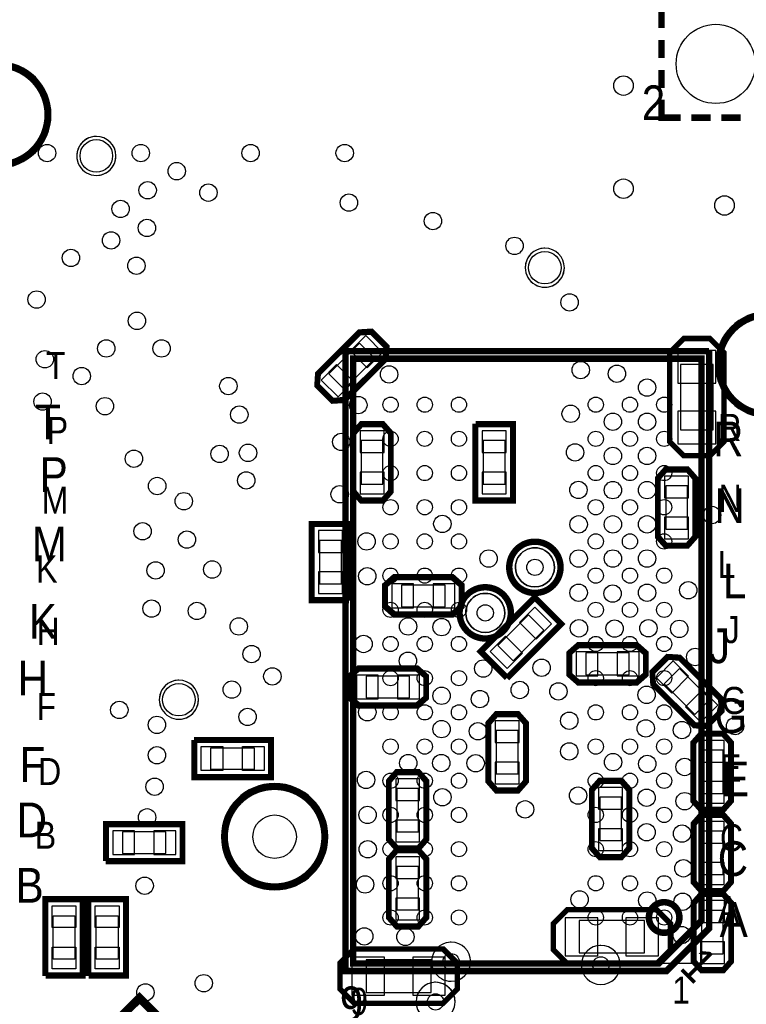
# Model space of a CAD drawing. Extents: x 6 to 156, y -6 to 136.
# Tile 18 of 32: x 65 to 82, y 101 to 124. Entities that reach past the tile are written whole.
import ezdxf

# ---------------------------------------------------------------- set-up
doc = ezdxf.new("R2010")
doc.units = 0
for name, color, linetype in [('PG_ASSEMBLY_BOTTOM', 1, 'CONTINUOUS'), ('PG_ASSEMBLY_TOP', 1, 'CONTINUOUS'), ('PG_PLACE_BOUND_BOTTOM', 152, 'CONTINUOUS'), ('PG_PLACE_BOUND_TOP', 152, 'CONTINUOUS'), ('PG_SILKSCREEN_BOTTOM', 204, 'CONTINUOUS'), ('PG_SILKSCREEN_TOP', 45, 'CONTINUOUS'), ('PIN_BOTTOM', 5, 'CONTINUOUS'), ('PIN_TOP', 1, 'CONTINUOUS'), ('VC_BOTTOM', 5, 'CONTINUOUS'), ('VC_TOP', 1, 'CONTINUOUS')]:
    doc.layers.add(name, color=color, linetype=linetype)

msp = doc.modelspace()

# ---------------------------------------------------------------- linework, layer by layer
at = {"layer": 'PG_ASSEMBLY_BOTTOM'}
for points in [[(72.318118, 115.968526), (73.252076, 116.902484), (73.487534, 116.918232), (73.80478, 116.60124), (73.79081, 116.36375), (72.856852, 115.429792), (72.623426, 115.411758), (72.300084, 115.7351)], [(80.765904, 114.121438), (80.486504, 114.400838), (80.486504, 116.483638), (80.765904, 116.763038), (80.842104, 116.839238), (81.400904, 116.839238), (81.578704, 116.661438), (81.756504, 116.483638), (81.756504, 114.400838), (81.578704, 114.223038), (81.400904, 114.045238), (80.842104, 114.045238)], [(73.145904, 113.255298), (73.145904, 114.576098), (73.301352, 114.753898), (73.749916, 114.753898), (73.907904, 114.576098), (73.907904, 113.255298), (73.755504, 113.077498), (73.298304, 113.077498)], [(76.762864, 114.753898), (76.762864, 113.077498), (76.000864, 113.077498), (76.000864, 114.753898)], [(81.030064, 113.519458), (81.030064, 112.198658), (80.874616, 112.020858), (80.426052, 112.020858), (80.268064, 112.198658), (80.268064, 113.519458), (80.420464, 113.697258), (80.877664, 113.697258)], [(72.173084, 110.743238), (72.173084, 112.419638), (72.935084, 112.419638), (72.935084, 110.743238)], [(74.065384, 111.172498), (75.386184, 111.172498), (75.563984, 111.01705), (75.563984, 110.568486), (75.386184, 110.410498), (74.065384, 110.410498), (73.887584, 110.562898), (73.887584, 111.020098)], [(76.146152, 109.488224), (77.33157, 110.673642), (77.870304, 110.134908), (76.684886, 108.94949)], [(79.694024, 108.820458), (78.373224, 108.820458), (78.195424, 108.975906), (78.195424, 109.42447), (78.373224, 109.582458), (79.694024, 109.582458), (79.871824, 109.430058), (79.871824, 108.972858)], [(80.697832, 109.290104), (81.63179, 108.356146), (81.647792, 108.120434), (81.330546, 107.803442), (81.093056, 107.817412), (80.159098, 108.75137), (80.141064, 108.984796), (80.464406, 109.307884)], [(74.555604, 108.276898), (73.234804, 108.276898), (73.057004, 108.432346), (73.057004, 108.88091), (73.234804, 109.038898), (74.555604, 109.038898), (74.733404, 108.886498), (74.733404, 108.429298)], [(77.067664, 107.791758), (77.067664, 106.470958), (76.912216, 106.293158), (76.463652, 106.293158), (76.305664, 106.470958), (76.305664, 107.791758), (76.458064, 107.969558), (76.915264, 107.969558)], [(81.863184, 107.334558), (81.863184, 106.013758), (81.707736, 105.835958), (81.259172, 105.835958), (81.101184, 106.013758), (81.101184, 107.334558), (81.253584, 107.512358), (81.710784, 107.512358)], [(74.738484, 106.435398), (74.738484, 105.114598), (74.583036, 104.936798), (74.134472, 104.936798), (73.976484, 105.114598), (73.976484, 106.435398), (74.128884, 106.613198), (74.586084, 106.613198)], [(78.723744, 104.911398), (78.723744, 106.232198), (78.879192, 106.409998), (79.327756, 106.409998), (79.485744, 106.232198), (79.485744, 104.911398), (79.333344, 104.733598), (78.876144, 104.733598)], [(81.103724, 104.116378), (81.103724, 105.437178), (81.259172, 105.614978), (81.707736, 105.614978), (81.865724, 105.437178), (81.865724, 104.116378), (81.713324, 103.938578), (81.256124, 103.938578)], [(67.357498, 105.398062), (69.033898, 105.398062), (69.033898, 104.636062), (67.357498, 104.636062)], [(74.738484, 104.609138), (74.738484, 103.288338), (74.583036, 103.110538), (74.134472, 103.110538), (73.976484, 103.288338), (73.976484, 104.609138), (74.128884, 104.786938), (74.586084, 104.786938)], [(81.106264, 102.262178), (81.106264, 103.582978), (81.261712, 103.760778), (81.710276, 103.760778), (81.868264, 103.582978), (81.868264, 102.262178), (81.715864, 102.084378), (81.258664, 102.084378)], [(80.456024, 102.460298), (80.176624, 102.180898), (78.093824, 102.180898), (77.814424, 102.460298), (77.738224, 102.536498), (77.738224, 103.095298), (77.916024, 103.273098), (78.093824, 103.450898), (80.176624, 103.450898), (80.354424, 103.273098), (80.532224, 103.095298), (80.532224, 102.536498)], [(75.467464, 101.538278), (75.188064, 101.258878), (73.105264, 101.258878), (72.825864, 101.538278), (72.749664, 101.614478), (72.749664, 102.173278), (72.927464, 102.351078), (73.105264, 102.528878), (75.188064, 102.528878), (75.365864, 102.351078), (75.543664, 102.173278), (75.543664, 101.614478)]]:
    msp.add_lwpolyline(points, close=True, dxfattribs=at)
for points in [[(77.792072, 111.459264, -0.999889), (76.877672, 111.45901, -1.000111), (77.792072, 111.459264), (77.792072, 111.433864)], [(76.630022, 110.39348, -0.999944), (75.715622, 110.39348, -1.000056), (76.630022, 110.39348), (76.630022, 110.36808)]]:
    msp.add_lwpolyline(points, format="xyb", dxfattribs=at)
at = {"layer": 'PG_ASSEMBLY_TOP', "const_width": 0.1524}
for points in [[(80.296004, 124.500132), (80.296004, 124.080016)], [(80.296004, 123.800108), (80.296004, 123.379992)], [(80.296004, 123.100084), (80.296004, 122.679968)], [(80.296004, 122.40006), (80.296004, 121.979944), (80.746092, 121.979944)], [(80.996028, 121.979944), (81.446116, 121.979944)], [(81.696052, 121.979944), (82.14614, 121.979944)], [(81.233264, 116.340382), (81.233264, 103.190294), (80.233266, 102.190296), (73.08342, 102.190296), (73.08342, 116.340382), (81.233264, 116.340382)]]:
    msp.add_lwpolyline(points, dxfattribs=at)
at = {"layer": 'PG_ASSEMBLY_TOP'}
for points in [[(67.07632, 121.54408, 1.000056), (67.076574, 120.629934, 0.999944), (67.07632, 121.54408), (67.05092, 121.54408)], [(77.56652, 118.92788, 1.000056), (77.566774, 118.013734, 0.999944), (77.56652, 118.92788), (77.54112, 118.92788)], [(69.00672, 108.81868, 1.000056), (69.006974, 107.904534, 0.999944), (69.00672, 108.81868), (68.98132, 108.81868)], [(75.375516, 102.687628, 1.000056), (75.37577, 101.773482, 0.999944), (75.375516, 102.687628), (75.350116, 102.687628)], [(78.877668, 102.611428, 1), (78.877668, 101.697282, 1), (78.877668, 102.611428), (78.852268, 102.611428)], [(75.010772, 101.747828, 0.999889), (75.010772, 100.833682, 1.000111), (75.010772, 101.747828), (74.985372, 101.747828)]]:
    msp.add_lwpolyline(points, format="xyb", dxfattribs=at)
for points in [[(69.424804, 106.603038), (69.424804, 107.365038), (71.101204, 107.365038), (71.101204, 106.603038)], [(66.700146, 101.960934), (65.938146, 101.960934), (65.938146, 103.637334), (66.700146, 103.637334)], [(67.710558, 101.960934), (66.948558, 101.960934), (66.948558, 103.637334), (67.710558, 103.637334)]]:
    msp.add_lwpolyline(points, close=True, dxfattribs=at)
at = {"layer": 'PG_ASSEMBLY_TOP', "const_width": 0.1524}
msp.add_lwpolyline([(80.715866, 103.265224, 0.999895), (80.000856, 103.265478, 1.000105), (80.715866, 103.265224)], format="xyb", dxfattribs=at)
at = {"layer": 'PG_PLACE_BOUND_BOTTOM'}
for points in [[(72.515476, 115.98656), (72.874886, 115.627404), (73.593198, 116.345716), (73.234042, 116.704872)], [(80.740504, 114.680238), (81.502504, 114.680238), (81.502504, 116.204238), (80.740504, 116.204238)], [(73.272904, 113.407698), (73.780904, 113.407698), (73.780904, 114.423698), (73.272904, 114.423698)], [(76.635864, 114.423698), (76.127864, 114.423698), (76.127864, 113.407698), (76.635864, 113.407698)], [(80.903064, 113.367058), (80.395064, 113.367058), (80.395064, 112.351058), (80.903064, 112.351058)], [(72.300084, 111.073438), (72.808084, 111.073438), (72.808084, 112.089438), (72.300084, 112.089438)], [(74.217784, 111.045498), (74.217784, 110.537498), (75.233784, 110.537498), (75.233784, 111.045498)], [(76.46924, 109.631734), (76.828396, 109.272578), (77.546962, 109.99089), (77.187806, 110.3503)], [(79.541624, 108.947458), (79.541624, 109.455458), (78.525624, 109.455458), (78.525624, 108.947458)], [(80.715866, 109.092492), (80.35671, 108.733336), (81.075022, 108.015024), (81.434432, 108.37418)], [(74.403204, 108.403898), (74.403204, 108.911898), (73.387204, 108.911898), (73.387204, 108.403898)], [(76.940664, 107.639358), (76.432664, 107.639358), (76.432664, 106.623358), (76.940664, 106.623358)], [(81.736184, 107.182158), (81.228184, 107.182158), (81.228184, 106.166158), (81.736184, 106.166158)], [(74.611484, 106.282998), (74.103484, 106.282998), (74.103484, 105.266998), (74.611484, 105.266998)], [(78.850744, 105.063798), (79.358744, 105.063798), (79.358744, 106.079798), (78.850744, 106.079798)], [(67.687444, 105.271062), (67.687698, 104.763062), (68.703444, 104.763062), (68.703698, 105.271062)], [(81.230724, 104.268778), (81.738724, 104.268778), (81.738724, 105.284778), (81.230724, 105.284778)], [(74.611484, 104.456738), (74.103484, 104.456738), (74.103484, 103.440738), (74.611484, 103.440738)], [(81.233264, 102.414578), (81.741264, 102.414578), (81.741264, 103.430578), (81.233264, 103.430578)], [(79.897224, 102.434898), (79.897224, 103.196898), (78.373224, 103.196898), (78.373224, 102.434898)], [(74.908664, 101.512878), (74.908664, 102.274878), (73.384664, 102.274878), (73.384664, 101.512878)]]:
    msp.add_lwpolyline(points, close=True, dxfattribs=at)
for points in [[(77.792072, 111.459264, 1), (76.87757, 111.459112, 1)], [(76.630022, 110.39348, 1), (75.715724, 110.393531, 1)]]:
    msp.add_lwpolyline(points, format="xyb", close=True, dxfattribs=at)
at = {"layer": 'PG_PLACE_BOUND_TOP'}
for points in [[(66.0146, 122.047, 1), (63.5254, 122.047, 1)], [(67.53352, 121.08688, 1), (66.619323, 121.087032, 1)], [(78.02372, 118.47068, 1), (77.109523, 118.470832, 1)], [(84.0486, 116.205, 1), (81.5594, 116.205, 1)], [(69.46392, 108.36148, 1), (68.549723, 108.361632, 1)], [(72.4916, 105.156, 1), (70.0024, 105.156, 1)], [(75.467972, 101.290628, 1), (74.553674, 101.290882, 1)]]:
    msp.add_lwpolyline(points, format="xyb", close=True, dxfattribs=at)
for points in [[(81.233264, 116.340382), (81.233264, 102.190296), (73.08342, 102.190296), (73.08342, 116.340382)], [(69.755004, 106.730038), (69.755004, 107.238038), (70.771004, 107.238038), (70.771004, 106.730038)], [(66.573146, 102.291134), (66.065146, 102.291134), (66.065146, 103.307134), (66.573146, 103.307134)], [(67.583558, 102.291134), (67.075558, 102.291134), (67.075558, 103.307134), (67.583558, 103.307134)]]:
    msp.add_lwpolyline(points, close=True, dxfattribs=at)
at = {"layer": 'PG_SILKSCREEN_BOTTOM', "const_width": 0.127}
for points in [[(72.883776, 115.3668), (73.853802, 116.336826), (73.871836, 116.6241), (73.512426, 116.983256), (73.225152, 116.965222), (72.255126, 115.99545), (72.237346, 115.708176), (72.596502, 115.34902), (72.883776, 115.3668)], [(81.426304, 114.070638), (81.756504, 114.400838), (81.756504, 116.483638), (81.426304, 116.813838), (80.816704, 116.813838), (80.486504, 116.483638), (80.486504, 114.400838), (80.816704, 114.070638), (81.426304, 114.070638)], [(73.971404, 113.229898), (73.971404, 114.601498), (73.780904, 114.817398), (73.272904, 114.817398), (73.082404, 114.601498), (73.082404, 113.229898), (73.272904, 113.013998), (73.780904, 113.013998), (73.971404, 113.229898)], [(75.937364, 114.817398), (75.937364, 113.013998), (76.826364, 113.013998), (76.826364, 114.817398), (75.950064, 114.817398)], [(80.204564, 113.544858), (80.204564, 112.173258), (80.395064, 111.957358), (80.903064, 111.957358), (81.093564, 112.173258), (81.093564, 113.544858), (80.903064, 113.760758), (80.395064, 113.760758), (80.204564, 113.544858)], [(72.998584, 110.679738), (72.998584, 112.483138), (72.109584, 112.483138), (72.109584, 110.679738), (72.985884, 110.679738)], [(74.039984, 110.346998), (75.411584, 110.346998), (75.627484, 110.537498), (75.627484, 111.045498), (75.411584, 111.235998), (74.039984, 111.235998), (73.824084, 111.045498), (73.824084, 110.537498), (74.039984, 110.346998)], [(76.684886, 108.859574), (77.959966, 110.134654), (77.331316, 110.763304), (76.056236, 109.488224), (76.675996, 108.868464)], [(79.719424, 109.645958), (78.347824, 109.645958), (78.131924, 109.455458), (78.131924, 108.947458), (78.347824, 108.756958), (79.719424, 108.756958), (79.935324, 108.947458), (79.935324, 109.455458), (79.719424, 109.645958)], [(80.096106, 108.724446), (81.066132, 107.75442), (81.353406, 107.73664), (81.712562, 108.095796), (81.694782, 108.38307), (80.724756, 109.353096), (80.437482, 109.370876), (80.078072, 109.01172), (80.096106, 108.724446)], [(74.581004, 109.102398), (73.209404, 109.102398), (72.993504, 108.911898), (72.993504, 108.403898), (73.209404, 108.213398), (74.581004, 108.213398), (74.796904, 108.403898), (74.796904, 108.911898), (74.581004, 109.102398)], [(76.242164, 107.817158), (76.242164, 106.445558), (76.432664, 106.229658), (76.940664, 106.229658), (77.131164, 106.445558), (77.131164, 107.817158), (76.940664, 108.033058), (76.432664, 108.033058), (76.242164, 107.817158)], [(81.037684, 107.359958), (81.037684, 105.988358), (81.228184, 105.772458), (81.736184, 105.772458), (81.926684, 105.988358), (81.926684, 107.359958), (81.736184, 107.575858), (81.228184, 107.575858), (81.037684, 107.359958)], [(73.912984, 106.460798), (73.912984, 105.089198), (74.103484, 104.873298), (74.611484, 104.873298), (74.801984, 105.089198), (74.801984, 106.460798), (74.611484, 106.676698), (74.103484, 106.676698), (73.912984, 106.460798)], [(79.549244, 104.885998), (79.549244, 106.257598), (79.358744, 106.473498), (78.850744, 106.473498), (78.660244, 106.257598), (78.660244, 104.885998), (78.850744, 104.670098), (79.358744, 104.670098), (79.549244, 104.885998)], [(81.929224, 104.090978), (81.929224, 105.462578), (81.738724, 105.678478), (81.230724, 105.678478), (81.040224, 105.462578), (81.040224, 104.090978), (81.230724, 103.875078), (81.738724, 103.875078), (81.929224, 104.090978)], [(67.293998, 104.572562), (69.097144, 104.572562), (69.097398, 105.461562), (67.293998, 105.461562), (67.293998, 104.585262)], [(73.912984, 104.634538), (73.912984, 103.262938), (74.103484, 103.047038), (74.611484, 103.047038), (74.801984, 103.262938), (74.801984, 104.634538), (74.611484, 104.850438), (74.103484, 104.850438), (73.912984, 104.634538)], [(81.931764, 102.236778), (81.931764, 103.608378), (81.741264, 103.824278), (81.233264, 103.824278), (81.042764, 103.608378), (81.042764, 102.236778), (81.233264, 102.020878), (81.741264, 102.020878), (81.931764, 102.236778)], [(80.506824, 103.120698), (80.176624, 103.450898), (78.093824, 103.450898), (77.763624, 103.120698), (77.763624, 102.511098), (78.093824, 102.180898), (80.176624, 102.180898), (80.506824, 102.511098), (80.506824, 103.120698)], [(75.518264, 102.198678), (75.188064, 102.528878), (73.105264, 102.528878), (72.775064, 102.198678), (72.775064, 101.589078), (73.105264, 101.258878), (75.188064, 101.258878), (75.518264, 101.589078), (75.518264, 102.198678)]]:
    msp.add_lwpolyline(points, dxfattribs=at)
at = {"layer": 'PG_SILKSCREEN_BOTTOM', "const_width": 0.150114}
for points in [[(77.93482, 111.459264, 1.000085), (76.734924, 111.45901, 0.999915), (77.93482, 111.459264)], [(76.77277, 110.39348, 1.000042), (75.572874, 110.39348, 0.999958), (76.77277, 110.39348)]]:
    msp.add_lwpolyline(points, format="xyb", dxfattribs=at)
at = {"layer": 'PG_SILKSCREEN_TOP', "const_width": 0.1524}
for points in [[(65.9384, 122.047, 1), (63.6016, 122.047, 1), (65.9384, 122.047)], [(83.9724, 116.205, 1), (81.6356, 116.205, 1), (83.9724, 116.205)], [(72.4154, 105.156, 1), (70.0786, 105.156, 1), (72.4154, 105.156)]]:
    msp.add_lwpolyline(points, format="xyb", dxfattribs=at)
at = {"layer": 'PG_SILKSCREEN_TOP'}
for points, const_width in [([(81.411064, 116.518182), (72.90562, 116.518182), (72.90562, 102.012496), (80.41132, 102.012496), (81.411064, 103.01224), (81.411064, 116.518436)], 0.1524), ([(69.361304, 107.428538), (71.164704, 107.428538), (71.164704, 106.539538), (69.361304, 106.539538), (69.361304, 107.415838)], 0.127), ([(65.874646, 101.897434), (65.874646, 103.700834), (66.763646, 103.700834), (66.763646, 101.897434), (65.887346, 101.897434)], 0.127), ([(66.885058, 101.897434), (66.885058, 103.700834), (67.774058, 103.700834), (67.774058, 101.897434), (66.897758, 101.897434)], 0.127), ([(83.078066, 86.38921), (68.087494, 101.379782), (53.096668, 86.388956), (68.08724, 71.398384), (83.078066, 86.38921)], 0.199898)]:
    msp.add_lwpolyline(points, dxfattribs=dict(at, const_width=const_width))
at = {"layer": 'PIN_BOTTOM'}
for points in [[(73.018669, 116.525475), (73.413801, 116.130343), (73.773011, 116.489553), (73.377879, 116.884685)], [(80.677004, 115.772438), (81.566004, 115.772438), (81.566004, 116.534438), (80.677004, 116.534438)], [(72.335917, 115.842723), (72.731049, 115.447591), (73.090259, 115.806801), (72.695127, 116.201933)], [(80.677004, 114.350038), (81.566004, 114.350038), (81.566004, 115.112038), (80.677004, 115.112038)], [(73.247504, 114.144298), (73.806304, 114.144298), (73.806304, 114.652298), (73.247504, 114.652298)], [(76.661264, 114.652298), (76.102464, 114.652298), (76.102464, 114.144298), (76.661264, 114.144298)], [(73.247504, 113.179098), (73.806304, 113.179098), (73.806304, 113.687098), (73.247504, 113.687098)], [(76.661264, 113.687098), (76.102464, 113.687098), (76.102464, 113.179098), (76.661264, 113.179098)], [(80.928464, 113.595658), (80.369664, 113.595658), (80.369664, 113.087658), (80.928464, 113.087658)], [(80.928464, 112.630458), (80.369664, 112.630458), (80.369664, 112.122458), (80.928464, 112.122458)], [(72.274684, 111.810038), (72.833484, 111.810038), (72.833484, 112.318038), (72.274684, 112.318038)], [(72.274684, 110.844838), (72.833484, 110.844838), (72.833484, 111.352838), (72.274684, 111.352838)], [(73.989184, 111.070898), (73.989184, 110.512098), (74.497184, 110.512098), (74.497184, 111.070898)], [(74.954384, 111.070898), (74.954384, 110.512098), (75.462384, 110.512098), (75.462384, 111.070898)], [(76.972433, 110.170649), (77.367565, 109.775517), (77.726775, 110.134727), (77.331643, 110.529859)], [(76.289681, 109.487897), (76.684813, 109.092765), (77.044023, 109.451975), (76.648891, 109.847107)], [(78.805024, 108.922058), (78.805024, 109.480858), (78.297024, 109.480858), (78.297024, 108.922058)], [(79.770224, 108.922058), (79.770224, 109.480858), (79.262224, 109.480858), (79.262224, 108.922058)], [(80.572029, 109.272305), (80.176897, 108.877173), (80.536107, 108.517963), (80.931239, 108.913095)], [(73.666604, 108.378498), (73.666604, 108.937298), (73.158604, 108.937298), (73.158604, 108.378498)], [(74.631804, 108.378498), (74.631804, 108.937298), (74.123804, 108.937298), (74.123804, 108.378498)], [(81.254781, 108.589553), (80.859649, 108.194421), (81.218859, 107.835211), (81.613991, 108.230343)], [(76.966064, 107.867958), (76.407264, 107.867958), (76.407264, 107.359958), (76.966064, 107.359958)], [(81.761584, 107.410758), (81.202784, 107.410758), (81.202784, 106.902758), (81.761584, 106.902758)], [(76.966064, 106.902758), (76.407264, 106.902758), (76.407264, 106.394758), (76.966064, 106.394758)], [(74.636884, 106.511598), (74.078084, 106.511598), (74.078084, 106.003598), (74.636884, 106.003598)], [(78.825344, 105.800398), (79.384144, 105.800398), (79.384144, 106.308398), (78.825344, 106.308398)], [(81.761584, 106.445558), (81.202784, 106.445558), (81.202784, 105.937558), (81.761584, 105.937558)], [(74.636884, 105.546398), (74.078084, 105.546398), (74.078084, 105.038398), (74.636884, 105.038398)], [(78.825344, 104.835198), (79.384144, 104.835198), (79.384144, 105.343198), (78.825344, 105.343198)], [(81.205324, 105.005378), (81.764124, 105.005378), (81.764124, 105.513378), (81.205324, 105.513378)], [(67.459098, 105.296462), (67.459098, 104.737662), (67.967098, 104.737662), (67.967098, 105.296462)], [(68.424298, 105.296462), (68.424298, 104.737662), (68.932298, 104.737662), (68.932298, 105.296462)], [(74.636884, 104.685338), (74.078084, 104.685338), (74.078084, 104.177338), (74.636884, 104.177338)], [(81.205324, 104.040178), (81.764124, 104.040178), (81.764124, 104.548178), (81.205324, 104.548178)], [(74.636884, 103.720138), (74.078084, 103.720138), (74.078084, 103.212138), (74.636884, 103.212138)], [(81.207864, 103.151178), (81.766664, 103.151178), (81.766664, 103.659178), (81.207864, 103.659178)], [(78.805024, 102.371398), (78.805024, 103.260398), (78.043024, 103.260398), (78.043024, 102.371398)], [(80.227424, 102.371398), (80.227424, 103.260398), (79.465424, 103.260398), (79.465424, 102.371398)], [(81.207864, 102.185978), (81.766664, 102.185978), (81.766664, 102.693978), (81.207864, 102.693978)], [(73.816464, 101.449378), (73.816464, 102.338378), (73.054464, 102.338378), (73.054464, 101.449378)], [(75.238864, 101.449378), (75.238864, 102.338378), (74.476864, 102.338378), (74.476864, 101.449378)]]:
    msp.add_lwpolyline(points, close=True, dxfattribs=at)
for centre, radius in [((81.566004, 123.240038), 0.9271), ((77.334872, 111.459264), 0.1905), ((76.172822, 110.39348), 0.1905)]:
    msp.add_circle(centre, radius, dxfattribs=at)
at = {"layer": 'PIN_TOP'}
for points in [[(69.526404, 106.704638), (69.526404, 107.263438), (70.034404, 107.263438), (70.034404, 106.704638)], [(70.491604, 106.704638), (70.491604, 107.263438), (70.999604, 107.263438), (70.999604, 106.704638)], [(66.598546, 103.027734), (66.039746, 103.027734), (66.039746, 103.535734), (66.598546, 103.535734)], [(67.608958, 103.027734), (67.050158, 103.027734), (67.050158, 103.535734), (67.608958, 103.535734)], [(66.598546, 102.062534), (66.039746, 102.062534), (66.039746, 102.570534), (66.598546, 102.570534)], [(67.608958, 102.062534), (67.050158, 102.062534), (67.050158, 102.570534), (67.608958, 102.570534)]]:
    msp.add_lwpolyline(points, close=True, dxfattribs=at)
for centre, radius in [((81.566004, 123.240038), 0.9271), ((67.07632, 121.08688), 0.381), ((77.56652, 118.47068), 0.381), ((73.95845, 115.2652), 0.1778), ((74.758296, 115.2652), 0.1778), ((75.558396, 115.2652), 0.1778), ((78.758288, 115.2652), 0.1778), ((79.558388, 115.2652), 0.1778), ((80.358234, 115.2652), 0.1778), ((73.95845, 114.4651), 0.1778), ((74.758296, 114.4651), 0.1778), ((75.558396, 114.4651), 0.1778), ((78.758288, 114.4651), 0.1778), ((79.558388, 114.4651), 0.1778), ((80.358234, 114.4651), 0.1778), ((73.95845, 113.665254), 0.1778), ((74.758296, 113.665254), 0.1778), ((75.558396, 113.665254), 0.1778), ((78.758288, 113.665254), 0.1778), ((79.558388, 113.665254), 0.1778), ((80.358234, 113.665254), 0.1778), ((73.95845, 112.865154), 0.1778), ((74.758296, 112.865154), 0.1778), ((75.558396, 112.865154), 0.1778), ((78.758288, 112.865154), 0.1778), ((79.558388, 112.865154), 0.1778), ((80.358234, 112.865154), 0.1778), ((73.95845, 112.065308), 0.1778), ((74.758296, 112.065308), 0.1778), ((75.558396, 112.065308), 0.1778), ((78.758288, 112.065308), 0.1778), ((79.558388, 112.065308), 0.1778), ((80.358234, 112.065308), 0.1778), ((73.95845, 111.265208), 0.1778), ((74.758296, 111.265208), 0.1778), ((75.558396, 111.265208), 0.1778), ((78.758288, 111.265208), 0.1778), ((79.558388, 111.265208), 0.1778), ((80.358234, 111.265208), 0.1778), ((73.95845, 110.465108), 0.1778), ((74.758296, 110.465108), 0.1778), ((75.558396, 110.465108), 0.1778), ((78.758288, 110.465108), 0.1778), ((79.558388, 110.465108), 0.1778), ((80.358234, 110.465108), 0.1778), ((73.95845, 109.665262), 0.1778), ((74.758296, 109.665262), 0.1778), ((75.558396, 109.665262), 0.1778), ((78.758288, 109.665262), 0.1778), ((79.558388, 109.665262), 0.1778), ((80.358234, 109.665262), 0.1778), ((73.95845, 108.865162), 0.1778), ((74.758296, 108.865162), 0.1778), ((75.558396, 108.865162), 0.1778), ((78.758288, 108.865162), 0.1778), ((79.558388, 108.865162), 0.1778), ((80.358234, 108.865162), 0.1778), ((69.00672, 108.36148), 0.381), ((73.95845, 108.065316), 0.1778), ((74.758296, 108.065316), 0.1778), ((75.558396, 108.065316), 0.1778), ((78.758288, 108.065316), 0.1778), ((79.558388, 108.065316), 0.1778), ((80.358234, 108.065316), 0.1778), ((73.95845, 107.265216), 0.1778), ((74.758296, 107.265216), 0.1778), ((75.558396, 107.265216), 0.1778), ((78.758288, 107.265216), 0.1778), ((79.558388, 107.265216), 0.1778), ((80.358234, 107.265216), 0.1778), ((73.95845, 106.465116), 0.1778), ((74.758296, 106.465116), 0.1778), ((75.558396, 106.465116), 0.1778), ((78.758288, 106.465116), 0.1778), ((79.558388, 106.465116), 0.1778), ((80.358234, 106.465116), 0.1778), ((73.95845, 105.66527), 0.1778), ((74.758296, 105.66527), 0.1778), ((75.558396, 105.66527), 0.1778), ((78.758288, 105.66527), 0.1778), ((79.558388, 105.66527), 0.1778), ((80.358234, 105.66527), 0.1778), ((71.247, 105.156), 0.508), ((73.95845, 104.86517), 0.1778), ((74.758296, 104.86517), 0.1778), ((75.558396, 104.86517), 0.1778), ((78.758288, 104.86517), 0.1778), ((79.558388, 104.86517), 0.1778), ((80.358234, 104.86517), 0.1778), ((73.95845, 104.065324), 0.1778), ((74.758296, 104.065324), 0.1778), ((75.558396, 104.065324), 0.1778), ((78.758288, 104.065324), 0.1778), ((79.558388, 104.065324), 0.1778), ((80.358234, 104.065324), 0.1778), ((73.95845, 103.265224), 0.1778), ((74.758296, 103.265224), 0.1778), ((75.558396, 103.265224), 0.1778), ((78.758288, 103.265224), 0.1778), ((79.558388, 103.265224), 0.1778), ((80.358234, 103.265224), 0.1778), ((75.375516, 102.230428), 0.1905), ((78.877668, 102.154228), 0.1905), ((75.010772, 101.290628), 0.1905)]:
    msp.add_circle(centre, radius, dxfattribs=at)
at = {"layer": 'VC_BOTTOM'}
for centre, radius in [((79.407004, 122.732038), 0.2286), ((65.925446, 121.153936), 0.2032), ((68.116704, 121.153936), 0.2032), ((70.685152, 121.153936), 0.2032), ((72.8853, 121.15419), 0.2032), ((68.95592, 120.73001), 0.2032), ((79.407004, 120.319038), 0.2286), ((68.276724, 120.283224), 0.2032), ((69.697092, 120.22709), 0.2032), ((67.642994, 119.845836), 0.2032), ((72.984106, 119.99341), 0.2032), ((81.770474, 119.927624), 0.2286), ((68.260468, 119.400828), 0.2032), ((74.948542, 119.562626), 0.2032), ((67.421506, 119.10949), 0.2032), ((76.858114, 118.98249), 0.2032), ((66.482214, 118.700296), 0.2032), ((68.014342, 118.516908), 0.2032), ((65.679574, 117.72646), 0.2032), ((78.144878, 117.659912), 0.2032), ((68.026788, 117.227604), 0.2032), ((67.308476, 116.58092), 0.2032), ((68.60159, 116.58092), 0.2032), ((65.871598, 116.329714), 0.2032), ((66.733928, 115.93449), 0.2032), ((73.92289, 115.97513), 0.2032), ((78.406244, 116.076476), 0.2032), ((79.252318, 115.988338), 0.2032), ((70.164198, 115.701064), 0.2032), ((79.958438, 115.66525), 0.2032), ((65.81775, 115.337844), 0.2032), ((73.204324, 115.256818), 0.2032), ((67.277996, 115.230148), 0.2032), ((70.420992, 115.032536), 0.2032), ((78.171802, 115.05184), 0.2032), ((79.158338, 114.86515), 0.2032), ((79.958438, 114.86515), 0.2032), ((72.804528, 114.394996), 0.2032), ((69.96049, 114.112548), 0.2032), ((70.624192, 114.13871), 0.2032), ((78.274672, 114.14887), 0.2032), ((67.954144, 114.000534), 0.2032), ((79.158338, 114.065304), 0.2032), ((79.958438, 114.065304), 0.2032), ((70.58279, 113.492788), 0.2032), ((68.499228, 113.362232), 0.2032), ((72.76846, 113.16843), 0.2032), ((78.352904, 113.270538), 0.2032), ((79.158338, 113.265204), 0.2032), ((79.958438, 113.265204), 0.2032), ((69.122544, 113.006886), 0.2032), ((75.169776, 112.476026), 0.2032), ((81.47939, 112.683544), 0.2032), ((68.158106, 112.302544), 0.2032), ((78.358238, 112.465104), 0.2032), ((79.158338, 112.465104), 0.2032), ((79.958438, 112.465104), 0.2032), ((69.194172, 112.108996), 0.2032), ((73.396602, 112.064546), 0.2032), ((76.252832, 111.665512), 0.2032), ((78.358238, 111.665512), 0.2032), ((79.158338, 111.665512), 0.2032), ((79.958184, 111.665258), 0.2032), ((68.463414, 111.38662), 0.2032), ((69.787008, 111.408464), 0.2032), ((73.412604, 111.251238), 0.2032), ((78.358238, 110.865412), 0.2032), ((79.958438, 110.865412), 0.2032), ((80.922622, 110.923578), 0.2032), ((79.153004, 110.844838), 0.2032), ((68.368164, 110.49254), 0.2032), ((69.427852, 110.438438), 0.2032), ((70.4088, 110.074964), 0.2032), ((74.368914, 110.074964), 0.2032), ((75.153774, 110.059724), 0.2032), ((78.365604, 110.032038), 0.2032), ((79.197708, 110.025942), 0.2032), ((79.990188, 110.033562), 0.2032), ((80.712818, 110.019592), 0.2032), ((73.327006, 109.665262), 0.2032), ((70.70852, 109.42828), 0.2032), ((74.365612, 109.272578), 0.2032), ((81.084166, 109.36097), 0.2032), ((76.127102, 109.091476), 0.2032), ((77.492098, 109.10951), 0.2032), ((71.193406, 108.907834), 0.2032), ((70.245732, 108.598208), 0.2032), ((76.980542, 108.58881), 0.2032), ((77.884782, 108.555282), 0.2032), ((75.15098, 108.452412), 0.2032), ((76.048616, 108.375196), 0.2032), ((79.94777, 108.47578), 0.2032), ((67.613784, 108.121704), 0.2032), ((70.61327, 107.959906), 0.2032), ((73.415144, 108.067602), 0.2032), ((78.138782, 107.870244), 0.2032), ((68.493894, 107.773216), 0.2032), ((75.15098, 107.672632), 0.2032), ((79.928974, 107.690158), 0.2032), ((80.774032, 107.649772), 0.2032), ((82.018124, 107.744514), 0.2032), ((76.002388, 107.623102), 0.2032), ((68.493894, 107.062016), 0.2032), ((78.138782, 107.151932), 0.2032), ((74.371962, 106.878882), 0.2032), ((75.145138, 106.878628), 0.2032), ((75.949048, 106.874564), 0.2032), ((79.162402, 106.900218), 0.2032), ((79.962248, 106.858816), 0.2032), ((80.837786, 106.787188), 0.2032), ((73.38568, 106.483912), 0.2032), ((68.440046, 106.32567), 0.2032), ((75.1713, 106.078274), 0.2032), ((78.344522, 106.118152), 0.2032), ((79.947516, 106.067352), 0.2032), ((77.106018, 105.795826), 0.2032), ((80.837786, 105.987088), 0.2032), ((68.264532, 105.608882), 0.2032), ((73.419462, 105.666032), 0.2032), ((79.947516, 105.259124), 0.2032), ((80.776572, 105.227374), 0.2032), ((73.42505, 104.863138), 0.2032), ((80.809084, 104.415844), 0.2032), ((68.20662, 104.008936), 0.2032), ((73.361804, 104.037638), 0.2032), ((78.379574, 103.68661), 0.2032), ((79.962248, 103.662226), 0.2032), ((80.791304, 103.63327), 0.2032), ((73.343262, 102.823264), 0.2032), ((74.305668, 102.812596), 0.2032), ((80.769714, 102.853998), 0.2032), ((69.589396, 101.727762), 0.2032), ((68.2244, 101.512116), 0.2032)]:
    msp.add_circle(centre, radius, dxfattribs=at)
at = {"layer": 'VC_TOP'}
for centre, radius in [((79.407004, 122.732038), 0.2286), ((65.925446, 121.153936), 0.2032), ((68.116704, 121.153936), 0.2032), ((70.685152, 121.153936), 0.2032), ((72.8853, 121.15419), 0.2032), ((68.95592, 120.73001), 0.2032), ((79.407004, 120.319038), 0.2286), ((68.276724, 120.283224), 0.2032), ((69.697092, 120.22709), 0.2032), ((67.642994, 119.845836), 0.2032), ((72.984106, 119.99341), 0.2032), ((81.770474, 119.927624), 0.2286), ((68.260468, 119.400828), 0.2032), ((74.948542, 119.562626), 0.2032), ((67.421506, 119.10949), 0.2032), ((76.858114, 118.98249), 0.2032), ((66.482214, 118.700296), 0.2032), ((68.014342, 118.516908), 0.2032), ((65.679574, 117.72646), 0.2032), ((78.144878, 117.659912), 0.2032), ((68.026788, 117.227604), 0.2032), ((67.308476, 116.58092), 0.2032), ((68.60159, 116.58092), 0.2032), ((65.871598, 116.329714), 0.2032), ((66.733928, 115.93449), 0.2032), ((73.92289, 115.97513), 0.2032), ((78.406244, 116.076476), 0.2032), ((79.252318, 115.988338), 0.2032), ((70.164198, 115.701064), 0.2032), ((79.958438, 115.66525), 0.2032), ((65.81775, 115.337844), 0.2032), ((73.204324, 115.256818), 0.2032), ((67.277996, 115.230148), 0.2032), ((70.420992, 115.032536), 0.2032), ((78.171802, 115.05184), 0.2032), ((79.158338, 114.86515), 0.2032), ((79.958438, 114.86515), 0.2032), ((72.804528, 114.394996), 0.2032), ((69.96049, 114.112548), 0.2032), ((70.624192, 114.13871), 0.2032), ((78.274672, 114.14887), 0.2032), ((67.954144, 114.000534), 0.2032), ((79.158338, 114.065304), 0.2032), ((79.958438, 114.065304), 0.2032), ((70.58279, 113.492788), 0.2032), ((68.499228, 113.362232), 0.2032), ((72.76846, 113.16843), 0.2032), ((78.352904, 113.270538), 0.2032), ((79.158338, 113.265204), 0.2032), ((79.958438, 113.265204), 0.2032), ((69.122544, 113.006886), 0.2032), ((75.169776, 112.476026), 0.2032), ((81.47939, 112.683544), 0.2032), ((68.158106, 112.302544), 0.2032), ((78.358238, 112.465104), 0.2032), ((79.158338, 112.465104), 0.2032), ((79.958438, 112.465104), 0.2032), ((69.194172, 112.108996), 0.2032), ((73.396602, 112.064546), 0.2032), ((76.252832, 111.665512), 0.2032), ((78.358238, 111.665512), 0.2032), ((79.158338, 111.665512), 0.2032), ((79.958184, 111.665258), 0.2032), ((68.463414, 111.38662), 0.2032), ((69.787008, 111.408464), 0.2032), ((73.412604, 111.251238), 0.2032), ((78.358238, 110.865412), 0.2032), ((79.958438, 110.865412), 0.2032), ((80.922622, 110.923578), 0.2032), ((79.153004, 110.844838), 0.2032), ((68.368164, 110.49254), 0.2032), ((69.427852, 110.438438), 0.2032), ((70.4088, 110.074964), 0.2032), ((74.368914, 110.074964), 0.2032), ((75.153774, 110.059724), 0.2032), ((78.365604, 110.032038), 0.2032), ((79.197708, 110.025942), 0.2032), ((79.990188, 110.033562), 0.2032), ((80.712818, 110.019592), 0.2032), ((73.327006, 109.665262), 0.2032), ((70.70852, 109.42828), 0.2032), ((74.365612, 109.272578), 0.2032), ((81.084166, 109.36097), 0.2032), ((76.127102, 109.091476), 0.2032), ((77.492098, 109.10951), 0.2032), ((71.193406, 108.907834), 0.2032), ((70.245732, 108.598208), 0.2032), ((76.980542, 108.58881), 0.2032), ((77.884782, 108.555282), 0.2032), ((75.15098, 108.452412), 0.2032), ((76.048616, 108.375196), 0.2032), ((79.94777, 108.47578), 0.2032), ((67.613784, 108.121704), 0.2032), ((70.61327, 107.959906), 0.2032), ((73.415144, 108.067602), 0.2032), ((78.138782, 107.870244), 0.2032), ((68.493894, 107.773216), 0.2032), ((75.15098, 107.672632), 0.2032), ((79.928974, 107.690158), 0.2032), ((80.774032, 107.649772), 0.2032), ((82.018124, 107.744514), 0.2032), ((76.002388, 107.623102), 0.2032), ((68.493894, 107.062016), 0.2032), ((78.138782, 107.151932), 0.2032), ((74.371962, 106.878882), 0.2032), ((75.145138, 106.878628), 0.2032), ((75.949048, 106.874564), 0.2032), ((79.162402, 106.900218), 0.2032), ((79.962248, 106.858816), 0.2032), ((80.837786, 106.787188), 0.2032), ((73.38568, 106.483912), 0.2032), ((68.440046, 106.32567), 0.2032), ((75.1713, 106.078274), 0.2032), ((78.344522, 106.118152), 0.2032), ((79.947516, 106.067352), 0.2032), ((77.106018, 105.795826), 0.2032), ((80.837786, 105.987088), 0.2032), ((68.264532, 105.608882), 0.2032), ((73.419462, 105.666032), 0.2032), ((79.947516, 105.259124), 0.2032), ((80.776572, 105.227374), 0.2032), ((73.42505, 104.863138), 0.2032), ((80.809084, 104.415844), 0.2032), ((68.20662, 104.008936), 0.2032), ((73.361804, 104.037638), 0.2032), ((78.379574, 103.68661), 0.2032), ((79.962248, 103.662226), 0.2032), ((80.791304, 103.63327), 0.2032), ((73.343262, 102.823264), 0.2032), ((74.305668, 102.812596), 0.2032), ((80.769714, 102.853998), 0.2032), ((69.589396, 101.727762), 0.2032), ((68.2244, 101.512116), 0.2032)]:
    msp.add_circle(centre, radius, dxfattribs=at)

# ---------------------------------------------------------------- texts
at = {"layer": 'PG_ASSEMBLY_TOP', "width": 0.88}
for s, p in [('T', (65.898522, 115.864132)), ('P', (65.918588, 114.344196)), ('R', (81.622646, 114.415824)), ('N', (81.632806, 112.75568)), ('M', (65.7987, 112.714278)), ('L', (81.61274, 111.205772)), ('K', (65.668652, 111.104172)), ('H', (65.678558, 109.64418)), ('J', (81.752694, 109.685836)), ('G', (81.702656, 108.025692)), ('F', (65.678558, 107.884214)), ('D', (65.715388, 106.3625)), ('E', (81.662778, 106.445812)), ('B', (65.63868, 104.874314)), ('C', (81.662778, 104.81564)), ('A', (81.61274, 103.135684)), ('1', (80.54848, 101.248972)), ('9', (73.016618, 100.983542))]:
    msp.add_text(s, height=0.635, dxfattribs=at).set_placement(p)
at = {"layer": 'PG_SILKSCREEN_TOP', "width": 0.90625}
for s, p in [('2', (79.83474, 121.924318)), ('T', (65.645284, 114.454686)), ('R', (81.50352, 114.057176)), ('P', (65.751456, 113.221516)), ('N', (81.534254, 112.495838)), ('M', (65.566544, 111.599472)), ('L', (81.731358, 110.73384)), ('K', (65.496694, 109.787944)), ('J', (81.408016, 109.215936)), ('G', (81.535016, 107.579414)), ('F', (65.278762, 106.439462)), ('E', (81.691226, 106.101388)), ('D', (65.211198, 105.142284)), ('C', (81.610454, 104.236012)), ('B', (65.18783, 103.611426)), ('A', (81.656682, 102.811834)), ('9', (72.771, 100.838))]:
    msp.add_text(s, height=0.8128, dxfattribs=at).set_placement(p)
for s, rotation, p in [('H', 180, (65.94856, 109.276134)), ('1', 315, (80.685132, 102.065074))]:
    msp.add_text(s, height=0.8128, rotation=rotation, dxfattribs=at).set_placement(p)

doc.saveas('drawing.dxf')
